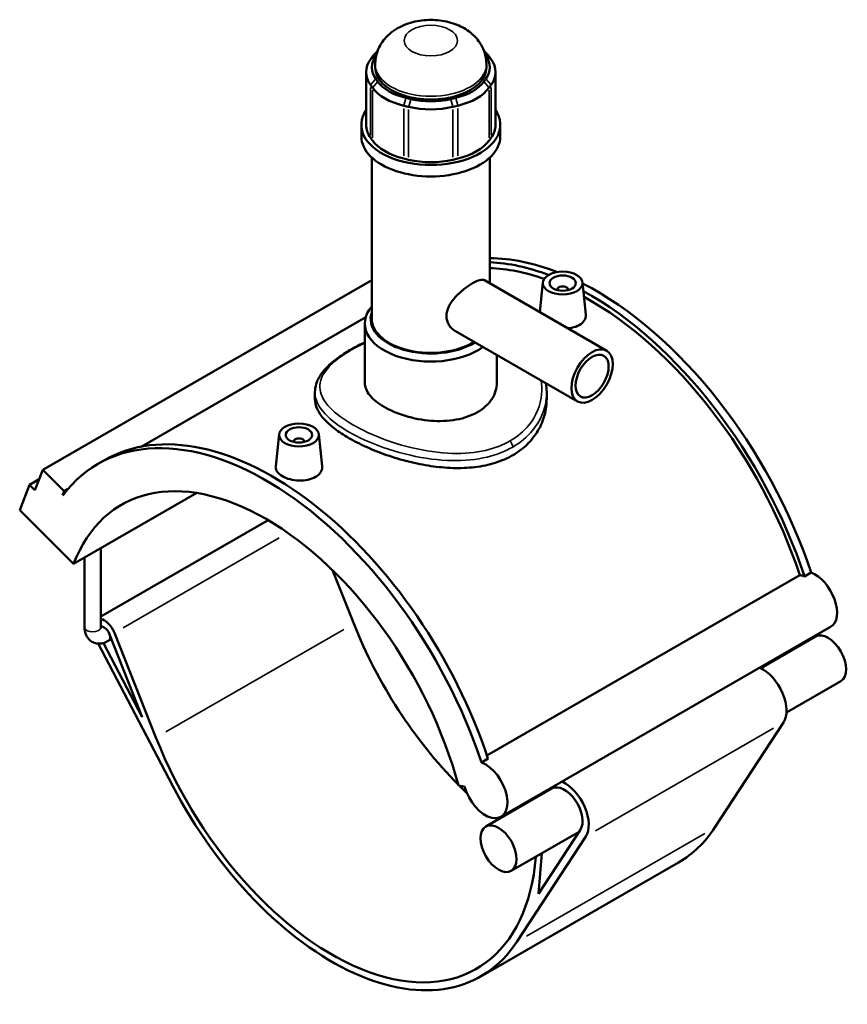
# Model space of a CAD drawing. Header units: inches. Extents: x -0.9 to 49.3, y -1.4 to 48.
# Tile 9 of 9: x 37 to 49.3, y 33.3 to 48. Entities that reach past the tile are written whole.
import ezdxf

# ---------------------------------------------------------------- set-up
doc = ezdxf.new("R2010")
doc.units = ezdxf.units.IN
doc.header["$MEASUREMENT"] = 0
doc.layers.add('Visible (ANSI)', color=7, linetype='Continuous', lineweight=50)
doc.layers.add('Visible Narrow (ANSI)', color=7, linetype='Continuous', lineweight=35)

msp = doc.modelspace()

# ---------------------------------------------------------------- linework, layer by layer
at = {"layer": 'Visible (ANSI)'}
for p, q in [((42.257, 47.412), (42.263, 47.421)), ((43.885, 47.421), (43.891, 47.412)), ((42.207, 47.402), (42.177, 47.361)), ((42.247, 47.241), (42.247, 47.288)), ((43.9, 47.241), (43.9, 47.288)), ((43.971, 47.361), (43.941, 47.402)), ((42.112, 47.171), (42.112, 46.387)), ((44.036, 47.171), (44.036, 46.387)), ((42.177, 46.981), (42.207, 46.94)), ((42.286, 47.029), (42.257, 47.071)), ((43.891, 47.071), (43.861, 47.029)), ((43.941, 46.94), (43.971, 46.981)), ((42.777, 46.771), (42.706, 46.788)), ((43.442, 46.788), (43.37, 46.771)), ((42.673, 46.672), (42.744, 46.654)), ((43.403, 46.654), (43.475, 46.672)), ((42.041, 46.216), (42.041, 46.387)), ((44.107, 46.216), (44.107, 46.387)), ((42.207, 46.156), (42.177, 46.197)), ((43.971, 46.197), (43.941, 46.156)), ((42.196, 43.505), (42.196, 45.902)), ((42.744, 45.87), (42.673, 45.887)), ((43.475, 45.887), (43.403, 45.87)), ((43.952, 44.031), (43.952, 45.902)), ((42.196, 44.08), (37.305, 41.263)), ((43.873, 44.077), (45.688, 43.031)), ((44.739, 44.047), (44.692, 43.605)), ((45.329, 44.047), (45.38, 43.571)), ((44.955, 43.94), (44.955, 43.932)), ((45.113, 43.94), (45.113, 43.932)), ((42.106, 43.528), (38.767, 41.605)), ((42.092, 42.556), (42.092, 43.435)), ((43.439, 43.323), (45.254, 42.277)), ((44.055, 42.556), (44.055, 42.968)), ((41.352, 42.414), (41.352, 42.309)), ((44.796, 42.414), (44.796, 42.309)), ((40.819, 41.789), (40.768, 41.313)), ((41.409, 41.789), (41.459, 41.314)), ((41.035, 41.675), (41.035, 41.682)), ((41.193, 41.675), (41.193, 41.682)), ((38.126, 41.349), (38.224, 41.406)), ((37.25, 41.122), (37.108, 41.04)), ((37.188, 40.96), (37.305, 41.263)), ((37.305, 41.263), (37.625, 40.944)), ((36.962, 40.661), (37.108, 41.04)), ((37.108, 41.04), (37.188, 40.96)), ((37.674, 40.972), (37.625, 40.944)), ((37.625, 40.944), (37.601, 40.882)), ((37.763, 39.862), (39.594, 40.917)), ((36.962, 40.661), (37.763, 39.862)), ((40.655, 40.513), (38.167, 39.08)), ((38.167, 38.921), (38.167, 40.095)), ((37.926, 38.921), (37.926, 39.956)), ((41.612, 39.771), (41.928, 38.975)), ((43.908, 37.015), (48.561, 39.694)), ((48.628, 39.678), (48.726, 39.734)), ((49.016, 38.926), (44.116, 36.104)), ((38.291, 38.83), (38.785, 37.587)), ((38.988, 37.282), (38.37, 38.838)), ((48.79, 38.782), (47.98, 38.315)), ((38.13, 38.678), (39.232, 36.57)), ((38.785, 37.587), (38.209, 38.687)), ((38.325, 38.744), (38.278, 38.717)), ((49.17, 38.122), (48.36, 37.655)), ((48.316, 37.505), (47.292, 35.94)), ((43.826, 36.913), (43.924, 36.969)), ((43.484, 36.568), (43.577, 36.553)), ((44.87, 36.524), (43.89, 35.96)), ((45.277, 35.88), (44.27, 35.3)), ((45.296, 35.908), (44.675, 34.96)), ((44.351, 34.247), (45.376, 35.812)), ((44.675, 34.96), (44.725, 35.562)), ((46.757, 35.426), (43.817, 33.733))]:
    msp.add_line(p, q, dxfattribs=at)
for centre, major_axis, ratio, start_param, end_param in [((42.973, 47.241), (-0.775, 0), 0.575862, 5.890486, 6.675884), ((43.002, 47.212), (-0.861, 0), 0.575862, 5.702518, 5.890486), ((43.145, 47.212), (-0.861, 0), 0.575862, 3.534292, 3.72226), ((43.175, 47.241), (0.775, 0), 0.575862, 5.890486, 6.675884), ((42.973, 47.171), (-0.861, 0), 0.575862, 5.890486, 6.675884), ((43.175, 47.171), (0.861, 0), 0.575862, 5.890486, 6.675884), ((43.074, 47.241), (-0.827, 0), 0.575862, 0, 3.141593), ((43.002, 47.2), (-0.775, 0), 0.575862, 0.392699, 1.178097), ((43.145, 47.2), (0.775, 0), 0.575862, 5.105088, 5.890486), ((43.002, 47.13), (0.861, 0), 0.575862, 3.534292, 4.31969), ((43.145, 47.13), (0.861, 0), 0.575862, 5.105088, 5.890486), ((43.074, 47.183), (-0.775, 0), 0.575862, 1.178097, 1.963495), ((43.074, 46.387), (-1.033, 0), 0.575862, 5.910464, 9.797499), ((43.074, 47.113), (0.861, 0), 0.575862, 4.31969, 5.105088), ((42.973, 46.387), (-0.861, 0), 0.575862, 0, 0.392699), ((43.175, 46.387), (0.861, 0), 0.575862, 5.890486, 6.283185), ((43.074, 46.216), (-1.033, 0), 0.575862, 0, 3.141593), ((43.002, 46.345), (-0.861, 0), 0.575862, 0.392699, 1.178097), ((43.145, 46.345), (0.861, 0), 0.575862, 5.105088, 5.890486), ((43.074, 46.328), (-0.861, 0), 0.575862, 1.178097, 1.963495), ((45.524, 39.833), (-2.498, 4.338), 0.578093, 5.661073, 5.959849), ((45.426, 39.777), (-2.498, 4.338), 0.578093, 5.670427, 5.929177), ((45.426, 39.777), (-2.449, 4.253), 0.578093, 5.693086, 5.938355), ((45.034, 43.94), (-0.0787, 0), 0.575862, 2.972903, 6.451874), ((45.524, 39.833), (-2.498, 4.338), 0.578093, 4.369438, 5.554454), ((45.426, 39.777), (2.498, -4.338), 0.578093, 1.227845, 2.381667), ((45.426, 39.777), (-2.449, 4.253), 0.578093, 4.372492, 5.521095), ((43.074, 43.435), (-0.982, 0), 0.575862, 5.820231, 8.76199), ((43.074, 43.505), (-0.895, 0), 0.575862, 6.086754, 8.676925), ((43.074, 43.505), (-0.878, 0), 0.575862, 0, 2.394477), ((40.722, 37.068), (-2.498, 4.338), 0.578093, 4.369438, 6.283185), ((40.624, 37.011), (-2.498, 4.338), 0.578093, 4.369438, 6.523097), ((41.114, 41.682), (-0.0787, 0), 0.575862, 2.972903, 6.451874), ((40.624, 37.011), (-2.148, 3.731), 0.578093, 4.27799, 6.721451), ((48.687, 39.271), (-0.231, 0.402), 0.578093, 5.681408, 5.896038), ((48.785, 39.328), (0.231, -0.402), 0.578093, 0, 2.539816), ((38.218, 38.821), (-0.125, 0.216), 0.578093, 4.465831, 5.792542), ((38.218, 38.821), (-0.06, 0.104), 0.578093, 4.465831, 6.140632), ((44.544, 39.269), (2.148, -3.731), 0.578093, 4.465831, 5.142703), ((48.98, 38.452), (-0.19, 0.33), 0.578093, 3.141593, 6.283185), ((48, 37.887), (0.255, -0.442), 0.578093, 0.284643, 2.44944), ((41.604, 37.576), (2.148, -3.731), 0.578093, 4.465831, 6.97961), ((43.885, 36.506), (0.231, -0.402), 0.578093, 4.27799, 8.823001), ((45.06, 36.194), (0.255, -0.442), 0.578093, 0.284643, 2.44944), ((41.604, 37.576), (2.213, -3.843), 0.578093, 4.642079, 6.567828), ((44.544, 39.269), (2.148, -3.731), 0.578093, 5.149022, 5.188036), ((45.06, 36.194), (0.255, -0.442), 0.578093, 3.833745, 3.869222), ((45.06, 36.194), (0.19, -0.33), 0.578093, 0.284643, 3.141593), ((44.544, 39.269), (2.148, -3.731), 0.578093, 5.335607, 5.343717), ((44.544, 39.269), (2.213, -3.843), 0.578093, 0, 0.284643)]:
    msp.add_ellipse(centre, major_axis=major_axis, ratio=ratio, start_param=start_param, end_param=end_param, dxfattribs=at)
for centre, major_axis, ratio in [((45.034, 44.036), (-0.295, 0), 0.575862), ((45.034, 44.036), (0.197, 0), 0.575862), ((45.471, 42.654), (0.217, 0.377), 0.578093), ((45.471, 42.654), (0.174, 0.302), 0.578093), ((41.114, 41.779), (0.295, 0), 0.575862), ((41.114, 41.779), (0.197, 0), 0.575862), ((44.08, 35.63), (-0.19, 0.33), 0.578093)]:
    msp.add_ellipse(centre, major_axis=major_axis, ratio=ratio, dxfattribs=at)
for points, knots in [([(43.9, 47.288), (43.9, 47.351), (43.889, 47.414), (43.849, 47.533), (43.819, 47.587), (43.742, 47.691), (43.694, 47.736), (43.577, 47.823), (43.508, 47.858), (43.351, 47.916), (43.264, 47.934), (43.085, 47.95), (42.995, 47.948), (42.816, 47.92), (42.727, 47.895), (42.56, 47.817), (42.479, 47.765), (42.357, 47.633), (42.311, 47.564), (42.26, 47.422), (42.247, 47.355), (42.247, 47.288)], [0.785398, 0.785398, 0.785398, 0.785398, 0.979557, 0.979557, 1.18861, 1.18861, 1.444872, 1.444872, 1.785575, 1.785575, 2.198943, 2.198943, 2.618328, 2.618328, 3.038725, 3.038725, 3.438134, 3.438134, 3.721138, 3.721138, 3.926991, 3.926991, 3.926991, 3.926991]), ([(43.439, 43.323), (43.438, 43.323), (43.438, 43.323), (43.401, 43.345), (43.366, 43.377), (43.331, 43.436), (43.321, 43.457), (43.309, 43.501), (43.306, 43.524), (43.306, 43.57), (43.309, 43.594), (43.321, 43.642), (43.331, 43.666), (43.366, 43.739), (43.401, 43.785), (43.475, 43.867), (43.52, 43.908), (43.61, 43.979), (43.656, 44.01), (43.734, 44.055), (43.772, 44.073), (43.832, 44.088), (43.856, 44.086), (43.873, 44.077)], [2.544102, 2.544102, 2.544102, 2.544102, 2.546312, 2.546312, 2.971438, 2.971438, 3.184, 3.184, 3.396563, 3.396563, 3.609126, 3.609126, 3.821689, 3.821689, 4.246815, 4.246815, 4.67083, 4.67083, 5.094845, 5.094845, 5.51886, 5.51886, 5.940666, 5.940666, 5.940666, 5.940666]), ([(45.38, 43.571), (45.38, 43.567), (45.38, 43.563), (45.381, 43.532), (45.372, 43.504), (45.337, 43.453), (45.31, 43.43), (45.279, 43.412)], [4.5873878, 4.5873878, 4.5873878, 4.5873878, 4.6416509, 4.6416509, 4.9733319, 4.9733319, 5.3050129, 5.3050129, 5.3050129, 5.3050129]), ([(45.279, 43.412), (45.249, 43.394), (45.21, 43.38), (45.15, 43.367), (45.132, 43.364), (45.114, 43.362)], [0, 0, 0, 0, 0.331681, 0.331681, 0.4645468, 0.4645468, 0.4645468, 0.4645468]), ([(41.352, 42.414), (41.352, 42.455), (41.358, 42.496), (41.383, 42.578), (41.403, 42.619), (41.456, 42.703), (41.49, 42.746), (41.573, 42.83), (41.622, 42.872), (41.73, 42.952), (41.789, 42.991), (41.914, 43.065), (41.98, 43.1), (42.064, 43.141), (42.078, 43.148), (42.092, 43.154)], [23.264992, 23.264992, 23.264992, 23.264992, 23.838615, 23.838615, 24.447537, 24.447537, 25.127496, 25.127496, 25.83098, 25.83098, 26.511433, 26.511433, 27.17194, 27.17194, 27.301268, 27.301268, 27.301268, 27.301268]), ([(43.768, 42.118), (43.724, 42.092), (43.675, 42.07), (43.568, 42.032), (43.51, 42.017), (43.389, 41.996), (43.326, 41.989), (43.199, 41.985), (43.135, 41.986), (43.012, 41.996), (42.949, 42.004), (42.822, 42.028), (42.759, 42.043), (42.638, 42.08), (42.58, 42.1), (42.473, 42.146), (42.424, 42.17), (42.336, 42.221), (42.295, 42.248), (42.223, 42.306), (42.192, 42.337), (42.142, 42.399), (42.123, 42.431), (42.098, 42.494), (42.092, 42.526), (42.092, 42.556)], [0, 0, 0, 0, 0.470849, 0.470849, 0.941697, 0.941697, 1.412546, 1.412546, 1.883395, 1.883395, 2.354221, 2.354221, 2.825047, 2.825047, 3.295873, 3.295873, 3.766699, 3.766699, 4.237526, 4.237526, 4.708352, 4.708352, 5.179178, 5.179178, 5.650004, 5.650004, 5.650004, 5.650004]), ([(44.055, 42.556), (44.055, 42.516), (44.05, 42.474), (44.025, 42.392), (44.006, 42.351), (43.956, 42.274), (43.925, 42.238), (43.853, 42.172), (43.812, 42.143), (43.768, 42.118)], [13.183403, 13.183403, 13.183403, 13.183403, 13.654252, 13.654252, 14.125101, 14.125101, 14.595949, 14.595949, 15.066798, 15.066798, 15.066798, 15.066798]), ([(44.292, 41.478), (44.214, 41.434), (44.127, 41.396), (43.938, 41.336), (43.836, 41.314), (43.624, 41.289), (43.514, 41.284), (43.292, 41.291), (43.181, 41.302), (42.967, 41.333), (42.855, 41.356), (42.634, 41.411), (42.524, 41.444), (42.311, 41.518), (42.209, 41.559), (42.02, 41.644), (41.933, 41.689), (41.779, 41.778), (41.707, 41.825), (41.58, 41.921), (41.526, 41.971), (41.438, 42.069), (41.405, 42.119), (41.362, 42.216), (41.352, 42.263), (41.352, 42.309)], [0, 0, 0, 0, 0.831769, 0.831769, 1.663537, 1.663537, 2.495306, 2.495306, 3.327074, 3.327074, 4.158363, 4.158363, 4.989652, 4.989652, 5.820941, 5.820941, 6.65223, 6.65223, 7.48352, 7.48352, 8.314809, 8.314809, 9.146098, 9.146098, 9.977387, 9.977387, 9.977387, 9.977387]), ([(44.796, 42.309), (44.796, 42.231), (44.786, 42.151), (44.743, 41.992), (44.71, 41.914), (44.622, 41.767), (44.568, 41.698), (44.441, 41.576), (44.369, 41.523), (44.292, 41.478)], [23.281848, 23.281848, 23.281848, 23.281848, 24.113616, 24.113616, 24.945385, 24.945385, 25.777153, 25.777153, 26.608922, 26.608922, 26.608922, 26.608922]), ([(41.359, 41.155), (41.328, 41.137), (41.289, 41.122), (41.204, 41.104), (41.158, 41.1), (41.071, 41.103), (41.024, 41.109), (40.939, 41.131), (40.9, 41.147), (40.838, 41.183), (40.812, 41.205), (40.776, 41.252), (40.767, 41.277), (40.767, 41.305), (40.768, 41.309), (40.768, 41.313)], [2.652506, 2.652506, 2.652506, 2.652506, 2.984187, 2.984187, 3.315868, 3.315868, 3.647314, 3.647314, 3.97876, 3.97876, 4.310205, 4.310205, 4.641651, 4.641651, 4.694874, 4.694874, 4.694874, 4.694874]), ([(41.459, 41.314), (41.46, 41.309), (41.46, 41.305), (41.46, 41.274), (41.452, 41.246), (41.417, 41.195), (41.39, 41.172), (41.359, 41.155)], [7.2398943, 7.2398943, 7.2398943, 7.2398943, 7.2941574, 7.2941574, 7.6258384, 7.6258384, 7.9575194, 7.9575194, 7.9575194, 7.9575194]), ([(37.926, 38.921), (37.926, 38.889), (37.93, 38.857), (37.951, 38.797), (37.967, 38.767), (38.007, 38.724), (38.029, 38.708), (38.075, 38.687), (38.099, 38.68), (38.15, 38.676), (38.176, 38.679), (38.228, 38.692), (38.254, 38.703), (38.278, 38.717)], [1.570796, 1.570796, 1.570796, 1.570796, 1.884956, 1.884956, 2.182943, 2.182943, 2.40887, 2.40887, 2.622695, 2.622695, 2.865015, 2.865015, 3.141593, 3.141593, 3.141593, 3.141593]), ([(38.167, 38.921), (38.167, 38.914), (38.168, 38.909), (38.169, 38.904), (38.17, 38.902), (38.17, 38.902)], [1.5707963, 1.5707963, 1.5707963, 1.5707963, 1.7784621, 1.7784621, 1.9576146, 1.9576146, 1.9576146, 1.9576146])]:
    msp.add_open_spline(points, degree=3, knots=knots, dxfattribs=at)
msp.add_open_spline([(44.786, 42.547), (44.793, 42.503), (44.796, 42.459), (44.796, 42.414)], degree=3, dxfattribs=at)
at = {"layer": 'Visible Narrow (ANSI)'}
for p, q in [((42.266, 47.44), (42.21, 47.404)), ((43.882, 47.44), (43.938, 47.404)), ((42.253, 47.409), (42.181, 47.363)), ((43.895, 47.409), (43.967, 47.363)), ((42.253, 47.066), (42.181, 46.986)), ((42.282, 47.025), (42.211, 46.944)), ((43.865, 47.025), (43.937, 46.944)), ((43.895, 47.066), (43.967, 46.986)), ((42.177, 46.236), (42.177, 46.942)), ((42.207, 46.901), (42.207, 46.195)), ((43.941, 46.195), (43.941, 46.901)), ((43.971, 46.942), (43.971, 46.236)), ((42.704, 46.782), (42.674, 46.677)), ((42.776, 46.765), (42.746, 46.66)), ((43.372, 46.765), (43.402, 46.66)), ((43.444, 46.782), (43.473, 46.677)), ((42.673, 45.926), (42.673, 46.632)), ((42.744, 46.615), (42.744, 45.909)), ((43.403, 45.909), (43.403, 46.615)), ((43.475, 46.632), (43.475, 45.926)), ((40.82, 40.249), (38.499, 38.913)), ((41.781, 38.89), (39.135, 37.366)), ((48.169, 37.42), (45.523, 35.896)), ((47.145, 35.855), (44.498, 34.332))]:
    msp.add_line(p, q, dxfattribs=at)
msp.add_ellipse((43.074, 47.64), major_axis=(0.396, 0), ratio=0.575862, dxfattribs=at)
for centre, major_axis, ratio, start_param, end_param in [((43.074, 47.288), (-0.827, 0), 0.575862, 0.15708, 2.984513), ((44.231, 41.634), (-0.043, 0.0746), 0.578093, 3.99086, 5.105703), ((38.047, 38.921), (0.121, 0), 0.575862, 3.298672, 6.126106), ((38.218, 38.821), (0.06, -0.104), 0.578093, 0.066212, 1.258026)]:
    msp.add_ellipse(centre, major_axis=major_axis, ratio=ratio, start_param=start_param, end_param=end_param, dxfattribs=at)
for points, knots in [([(44.251, 41.69), (44.143, 41.628), (44.02, 41.581), (43.733, 41.515), (43.566, 41.501), (43.197, 41.511), (42.994, 41.541), (42.584, 41.639), (42.378, 41.709), (42.032, 41.861), (41.887, 41.941), (41.646, 42.108), (41.552, 42.197), (41.435, 42.374), (41.413, 42.464), (41.448, 42.663), (41.526, 42.773), (41.763, 42.969), (41.904, 43.056), (42.076, 43.139), (42.084, 43.142), (42.092, 43.146)], [13.294583, 13.294583, 13.294583, 13.294583, 14.466352, 14.466352, 15.824677, 15.824677, 17.373948, 17.373948, 19.039286, 19.039286, 20.511065, 20.511065, 22.052722, 22.052722, 23.63078, 23.63078, 25.585377, 25.585377, 27.172426, 27.172426, 27.248398, 27.248398, 27.248398, 27.248398]), ([(44.715, 42.588), (44.725, 42.521), (44.727, 42.454), (44.705, 42.221), (44.64, 42.06), (44.455, 41.833), (44.361, 41.753), (44.251, 41.69)], [36.149314, 36.149314, 36.149314, 36.149314, 36.877787, 36.877787, 38.679245, 38.679245, 39.883748, 39.883748, 39.883748, 39.883748]), ([(41.352, 42.414), (41.352, 42.341), (41.375, 42.268), (41.48, 42.103), (41.576, 42.01), (41.825, 41.835), (41.975, 41.753), (42.334, 41.598), (42.549, 41.527), (42.976, 41.43), (43.188, 41.402), (43.573, 41.396), (43.748, 41.412), (44.049, 41.484), (44.178, 41.534), (44.292, 41.599)], [-23.264992, -23.264992, -23.264992, -23.264992, -22.052722, -22.052722, -20.511065, -20.511065, -19.039286, -19.039286, -17.373948, -17.373948, -15.824677, -15.824677, -14.466352, -14.466352, -13.294583, -13.294583, -13.294583, -13.294583]), ([(44.292, 41.599), (44.408, 41.666), (44.507, 41.75), (44.703, 41.986), (44.773, 42.153), (44.794, 42.354), (44.796, 42.384), (44.796, 42.414)], [-39.883748, -39.883748, -39.883748, -39.883748, -38.679245, -38.679245, -36.877787, -36.877787, -36.559567, -36.559567, -36.559567, -36.559567])]:
    msp.add_open_spline(points, degree=3, knots=knots, dxfattribs=at)

doc.saveas('drawing.dxf')
